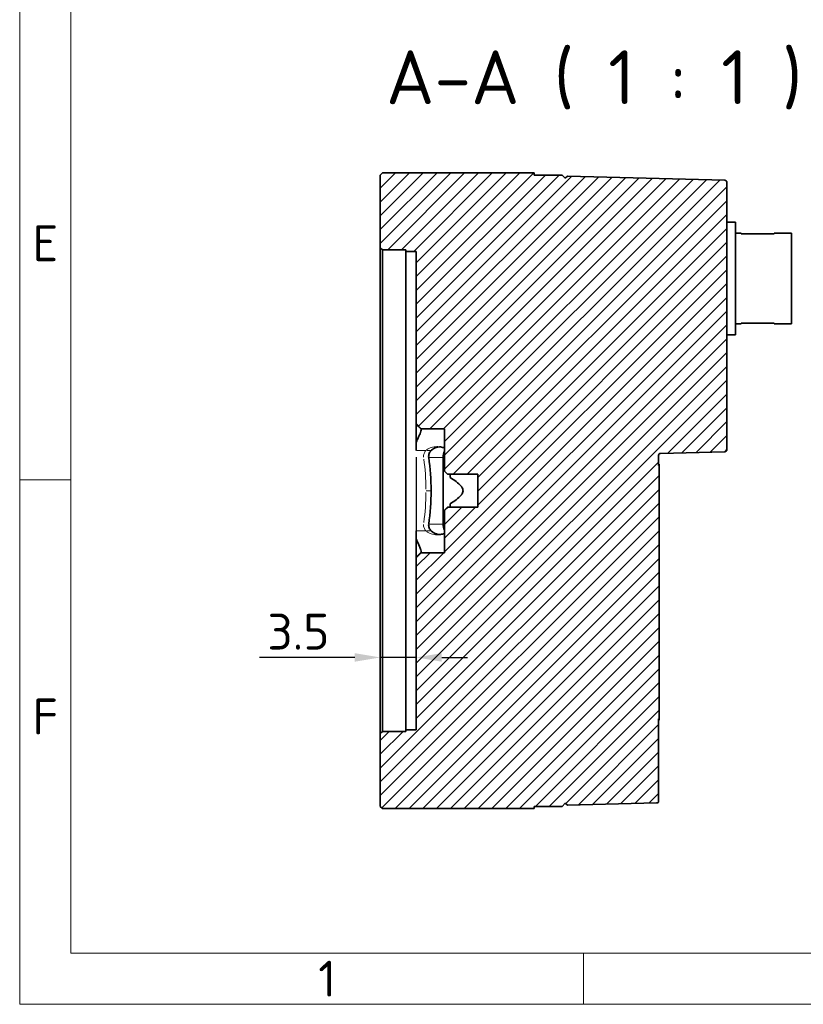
# Model space of a CAD drawing. Header units: millimetres. Extents: x 5 to 415, y 5 to 292.
# Tile 1 of 37: x 5 to 81, y 5 to 101. Entities that reach past the tile are written whole.
import ezdxf

# ---------------------------------------------------------------- set-up
doc = ezdxf.new("R2010")
doc.units = ezdxf.units.MM
for name, color, linetype, lineweight in [('Bemaßung (ISO)', 7, 'Continuous', 25), ('Rahmen (ISO)', 7, 'Continuous', 70), ('Schraffur (ISO)', 7, 'Continuous', 18), ('Sichtbar (ISO)', 7, 'Continuous', 35), ('Sichtbar schmal (ISO)', 7, 'Continuous', 18), ('Symbol (ISO)', 7, 'Continuous', 25)]:
    doc.layers.add(name, color=color, linetype=linetype, lineweight=lineweight)
doc.styles.add('Bezeichnungstext (DIN)', font='isocpeur.ttf')
doc.styles.add('Bezeichnungstext (ISO)', font='isocpeur.ttf')
doc.styles.add('Notiztext (ISO)', font='isocpeur.ttf')
doc.dimstyles.new('Standard (ISO)', dxfattribs={"dimtxt": 3.5, "dimasz": 2.5, "dimexe": 2, "dimexo": 0, "dimgap": 0.762, "dimtad": 1, "dimtoh": 1, "dimdec": 8, "dimrnd": 1e-08, "dimdsep": 46, "dimtxsty": 'Notiztext (ISO)', "dimcen": 0.09, "dimdle": 10, "dimclrd": 256, "dimclre": 256, "dimclrt": 256, "dimadec": 6, "dimazin": 2, "dimtfac": 0.514286, "dimtdec": 3, "dimtmove": 0, "dimatfit": 3, "dimfxl": 1, "dimtolj": 1, "dimlwd": -1, "dimlwe": -1, "dimarcsym": 0})

# ---------------------------------------------------------------- blocks, each defined once
blk = doc.blocks.new('*D54')
at = {"layer": 'Bemaßung (ISO)', "transparency": 16777216}
for p, q in [((43.676, 58.399), (43.676, 36.846)), ((37.676, 38.846), (28.402, 38.846)), ((43.676, 38.846), (40.176, 38.846)), ((46.176, 38.846), (48.676, 38.846))]:
    blk.add_line(p, q, dxfattribs=at)
for points in [[(37.676, 39.263), (37.676, 38.429), (40.176, 38.846)], [(46.176, 39.263), (46.176, 38.429), (43.676, 38.846)]]:
    blk.add_solid(points, dxfattribs=at)
at = {"layer": 'Defpoints', "color": 0, "transparency": 16777216}
for p in [(43.676, 58.399), (40.176, 41.632), (40.176, 38.846)]:
    blk.add_point(p, dxfattribs=at)
at = {"layer": 'Bemaßung (ISO)', "transparency": 16777216, "insert": (29.164, 43.108), "char_height": 3.5, "attachment_point": 1, "style": 'Notiztext (ISO)'}
blk.add_mtext('\\A1;3.5', dxfattribs=at)
blk = doc.blocks.new('Ränder Basler-A3')
at = {"layer": 'Rahmen (ISO)', "color": 7, "lineweight": 18}
for p, q in [((5, 5), (5, 292)), ((415, 5), (5, 5))]:
    blk.add_line(p, q, dxfattribs=at)
at = {"layer": 'Rahmen (ISO)', "lineweight": 18}
for p, q in [((10, 102.333), (10, 56.167)), ((10, 56.167), (10, 10)), ((10, 10), (410, 10)), ((60, 5), (60, 10))]:
    blk.add_line(p, q, dxfattribs=at)
at = {"layer": 'Rahmen (ISO)', "color": 7, "linetype": 'Continuous', "lineweight": 18}
blk.add_line((10, 56.167), (5, 56.167), dxfattribs=at)
at = {"layer": 'Rahmen (ISO)', "char_height": 3.5, "attachment_point": 5, "style": 'Bezeichnungstext (ISO)'}
for s, insert in [('\\fISOCPEUR|b0|i0;\\H3.5000;E', (7.5, 79.25)), ('\\fISOCPEUR|b0|i0;\\H3.5000;F', (7.5, 33.083)), ('\\fISOCPEUR|b0|i0;\\H3.5000;1', (35, 7.5))]:
    blk.add_mtext(s, dxfattribs=dict(at, insert=insert))
at = {"layer": 'Rahmen (ISO)', "color": 9, "true_color": 0xc0c0c0, "insert": (15, 15), "char_height": 3.5, "attachment_point": 4, "rotation": 90, "style": 'Notiztext (ISO)'}
blk.add_mtext('\\fISOCPEUR|b0|i0;                                                  ', dxfattribs=at)

msp = doc.modelspace()

# ---------------------------------------------------------------- hatches: boundary and pattern name
at = {"layer": 'Schraffur (ISO)'}
h = msp.add_hatch(dxfattribs=at)
h.set_pattern_fill('ANSI31', color=256, scale=7.62, style=0)
h.set_pattern_definition([(45, (0, 0), (-0.673519, 0.673519), [])])
edge = h.paths.add_edge_path()
edge.add_ellipse((73.77932497, 59.12355511), major_axis=(0.19993146, 0.00523539), ratio=1, start_angle=270, end_angle=358.5)
edge.add_line((73.97932497, 59.12355511), (73.97932497, 85.2137475))
edge.add_ellipse((73.77932497, 85.2137475), major_axis=(0, 0.2), ratio=1, start_angle=270, end_angle=358.5)
edge.add_line((73.78456036, 85.41367896), (58.41925644, 85.81603361))
edge.add_line((58.41925644, 85.81603361), (58.21932497, 85.621269))
edge.add_line((58.21932497, 85.621269), (58.21932497, 85.61603361))
edge.add_line((58.21932497, 85.61603361), (57.91932497, 85.91603361))
edge.add_line((57.91932497, 85.91603361), (55.17632497, 85.91603361))
edge.add_line((55.17632497, 85.91603361), (55.17632497, 86.11603361))
edge.add_line((55.17632497, 86.11603361), (40.37632497, 86.11603361))
edge.add_line((40.37632497, 86.11603361), (40.17632497, 85.91603361))
edge.add_line((40.17632497, 85.91603361), (40.17632497, 78.81603361))
edge.add_line((40.17632497, 78.81603361), (40.37632497, 78.61603361))
edge.add_line((40.37632497, 78.61603361), (42.67632497, 78.61603361))
edge.add_line((42.67632497, 78.61603361), (42.67632497, 78.46603361))
edge.add_line((42.67632497, 78.46603361), (43.67632497, 78.46603361))
edge.add_line((43.67632497, 78.46603361), (43.67632497, 61.66603361))
edge.add_line((43.67632497, 61.66603361), (44.17632497, 61.16603361))
edge.add_line((44.17632497, 61.16603361), (46.44432497, 61.16603361))
edge.add_line((46.44432497, 61.16603361), (46.44432497, 57.01603361))
edge.add_line((46.44432497, 57.01603361), (46.74432497, 56.71603361))
edge.add_line((46.74432497, 56.71603361), (49.67632497, 56.71603361))
edge.add_line((49.67632497, 56.71603361), (49.67632497, 56.39013681))
edge.add_line((49.67632497, 56.39013681), (49.67642497, 56.39013681))
edge.add_line((49.67642497, 56.39013681), (49.67642497, 56.06438918))
edge.add_line((49.67642497, 56.06438918), (49.67632497, 56.06438918))
edge.add_line((49.67632497, 56.06438918), (49.67632497, 54.1700849))
edge.add_line((49.67632497, 54.1700849), (49.67642497, 54.1700849))
edge.add_line((49.67642497, 54.1700849), (49.67642497, 53.84151782))
edge.add_line((49.67642497, 53.84151782), (49.67632497, 53.84151782))
edge.add_line((49.67632497, 53.84151782), (49.67632497, 53.51603361))
edge.add_line((49.67632497, 53.51603361), (46.74432497, 53.51603361))
edge.add_line((46.74432497, 53.51603361), (46.44432497, 53.21603361))
edge.add_line((46.44432497, 53.21603361), (46.44432497, 49.06603361))
edge.add_line((46.44432497, 49.06603361), (44.17632497, 49.06603361))
edge.add_line((44.17632497, 49.06603361), (43.67632497, 48.56603361))
edge.add_line((43.67632497, 48.56603361), (43.67632497, 31.76603361))
edge.add_line((43.67632497, 31.76603361), (42.67632497, 31.76603361))
edge.add_line((42.67632497, 31.76603361), (42.67632497, 31.61603361))
edge.add_line((42.67632497, 31.61603361), (40.37632497, 31.61603361))
edge.add_line((40.37632497, 31.61603361), (40.17632497, 31.41603361))
edge.add_line((40.17632497, 31.41603361), (40.17632497, 24.31603361))
edge.add_line((40.17632497, 24.31603361), (40.37632497, 24.11603361))
edge.add_line((40.37632497, 24.11603361), (55.17632497, 24.11603361))
edge.add_line((55.17632497, 24.11603361), (55.17632497, 24.31603361))
edge.add_line((55.17632497, 24.31603361), (57.91932497, 24.31603361))
edge.add_line((57.91932497, 24.31603361), (58.21932497, 24.61603361))
edge.add_line((58.21932497, 24.61603361), (58.21932497, 24.61079822))
edge.add_line((58.21932497, 24.61079822), (58.41925644, 24.41603361))
edge.add_line((58.41925644, 24.41603361), (67.12456036, 24.64399001))
edge.add_ellipse((67.11932497, 24.84392148), major_axis=(0.19993146, 0.00523539), ratio=1, start_angle=270, end_angle=358.5)
edge.add_line((67.31932497, 24.84392148), (67.31932497, 32.84253421))
edge.add_line((67.31932497, 32.84253421), (67.36932497, 32.84253421))
edge.add_line((67.36932497, 32.84253421), (67.36932497, 57.58953301))
edge.add_line((67.36932497, 57.58953301), (67.31932497, 57.58953301))
edge.add_line((67.31932497, 57.58953301), (67.31932497, 58.55949412))
edge.add_ellipse((67.51932497, 58.55949412), major_axis=(0, 0.2), ratio=1, start_angle=1.5, end_angle=90, ccw=False)
edge.add_line((67.51408958, 58.75942558), (73.78456036, 58.92362364))

# ---------------------------------------------------------------- linework, layer by layer
at = {"layer": 'Sichtbar (ISO)'}
for p, q in [((40.37632497, 86.11603361), (40.17632497, 85.91603361)), ((40.17632497, 85.91603361), (40.17632497, 78.81603361)), ((55.17632497, 86.11603361), (40.37632497, 86.11603361)), ((55.17632497, 85.91603361), (55.17632497, 86.11603361)), ((57.91932497, 85.91603361), (55.17632497, 85.91603361)), ((58.21932497, 85.61603361), (57.91932497, 85.91603361)), ((58.41925644, 85.81603361), (58.21932497, 85.621269)), ((58.21932497, 85.621269), (58.21932497, 85.61603361)), ((73.78456036, 85.41367896), (58.41925644, 85.81603361)), ((73.97932497, 59.12355511), (73.97932497, 85.2137475)), ((73.97932497, 81.31603361), (74.82932497, 81.31603361)), ((74.82932497, 81.31603361), (74.82932497, 70.31603361)), ((74.82932497, 80.24103361), (75.37932497, 80.24103361)), ((75.37932497, 80.24103361), (75.37932497, 80.16811644)), ((78.57932497, 80.16811644), (75.37932497, 80.16811644)), ((78.57932497, 80.16811644), (78.57932497, 80.24103361)), ((78.57932497, 80.24103361), (80.27932497, 80.24103361)), ((80.27932497, 80.24103361), (80.27932497, 71.39103361)), ((40.17632497, 78.81603361), (40.37632497, 78.61603361)), ((40.17632497, 78.81603361), (40.17632497, 31.41603361)), ((40.37632497, 78.61603361), (42.67632497, 78.61603361)), ((40.37632497, 31.61603361), (40.37632497, 78.61603361)), ((42.67632497, 78.61603361), (42.67632497, 78.46603361)), ((42.67632497, 78.46603361), (43.67632497, 78.46603361)), ((42.67632497, 78.46603361), (42.67632497, 31.76603361)), ((43.67632497, 78.46603361), (43.67632497, 61.66603361)), ((74.82932497, 71.39103361), (75.37932497, 71.39103361)), ((75.37932497, 71.46395077), (75.37932497, 71.39103361)), ((75.37932497, 71.46395077), (78.57932497, 71.46395077)), ((78.57932497, 71.39103361), (78.57932497, 71.46395077)), ((78.57932497, 71.39103361), (80.27932497, 71.39103361)), ((73.97932497, 70.31603361), (74.82932497, 70.31603361)), ((43.67632497, 61.66603361), (44.17632497, 61.16603361)), ((43.67632497, 61.58073487), (43.67632497, 61.66603361)), ((43.67632497, 59.8418655), (43.67632497, 61.58073487)), ((44.17632497, 61.16603361), (46.44432497, 61.16603361)), ((44.17632497, 61.16603361), (44.17632497, 61.09471827)), ((46.44432497, 61.16603361), (46.44432497, 57.01603361)), ((43.67632497, 59.8418655), (43.67632497, 59.04512015)), ((67.51408958, 58.75942558), (73.78456036, 58.92362364)), ((46.30792887, 58.36603361), (46.30792887, 51.86603361)), ((67.31932497, 57.58953301), (67.31932497, 58.55949412)), ((67.31932497, 57.71603361), (67.36932497, 57.71603361)), ((67.36932497, 57.71603361), (67.36932497, 57.58953301)), ((46.44432497, 57.01603361), (46.74432497, 56.71603361)), ((46.74432497, 56.71603361), (49.67632497, 56.71603361)), ((46.97632497, 56.71603361), (46.97632497, 56.39829404)), ((49.67632497, 56.71603361), (49.67632497, 56.39013681)), ((67.36932497, 57.58953301), (67.31932497, 57.58953301)), ((67.36932497, 32.84253421), (67.36932497, 57.58953301)), ((49.67632497, 56.39013681), (49.67642497, 56.39013681)), ((49.67632497, 56.14726545), (49.67632497, 56.39013681)), ((49.67632497, 56.06438918), (49.67632497, 56.14726545)), ((49.67632497, 56.14726545), (49.67642497, 56.14726545)), ((49.67642497, 56.06438918), (49.67632497, 56.06438918)), ((49.67632497, 56.06438918), (49.67632497, 54.1700849)), ((49.67642497, 56.39013681), (49.67642497, 56.06438918)), ((46.97632497, 53.83377317), (46.97632497, 53.51603361)), ((49.67632497, 54.1700849), (49.67642497, 54.1700849)), ((49.67632497, 54.08480185), (49.67632497, 54.1700849)), ((49.67632497, 54.08480185), (49.67642497, 54.08480185)), ((49.67632497, 53.84151782), (49.67632497, 54.08480185)), ((49.67642497, 53.84151782), (49.67632497, 53.84151782)), ((49.67632497, 53.84151782), (49.67632497, 53.51603361)), ((49.67642497, 54.1700849), (49.67642497, 53.84151782)), ((46.74432497, 53.51603361), (46.44432497, 53.21603361)), ((46.44432497, 53.21603361), (46.44432497, 49.06603361)), ((49.67632497, 53.51603361), (46.74432497, 53.51603361)), ((43.67632497, 51.18694707), (43.67632497, 50.39020172)), ((43.67632497, 48.65133235), (43.67632497, 50.39020172)), ((44.17632497, 49.06603361), (43.67632497, 48.56603361)), ((44.17632497, 49.13734895), (44.17632497, 49.06603361)), ((46.44432497, 49.06603361), (44.17632497, 49.06603361)), ((43.67632497, 48.56603361), (43.67632497, 48.65133235)), ((43.67632497, 48.56603361), (43.67632497, 31.76603361)), ((67.31932497, 24.84392148), (67.31932497, 32.84253421)), ((67.31932497, 32.84253421), (67.36932497, 32.84253421)), ((67.31932497, 32.71603361), (67.36932497, 32.71603361)), ((67.36932497, 32.84253421), (67.36932497, 32.71603361)), ((43.67632497, 31.76603361), (42.67632497, 31.76603361)), ((42.67632497, 31.76603361), (42.67632497, 31.61603361)), ((40.37632497, 31.61603361), (40.17632497, 31.41603361)), ((40.17632497, 31.41603361), (40.17632497, 24.31603361)), ((42.67632497, 31.61603361), (40.37632497, 31.61603361)), ((40.17632497, 24.31603361), (40.37632497, 24.11603361)), ((40.37632497, 24.11603361), (55.17632497, 24.11603361)), ((55.17632497, 24.11603361), (55.17632497, 24.31603361)), ((55.17632497, 24.31603361), (57.91932497, 24.31603361)), ((57.91932497, 24.31603361), (58.21932497, 24.61603361)), ((58.21932497, 24.61603361), (58.21932497, 24.61079822)), ((58.21932497, 24.61079822), (58.41925644, 24.41603361)), ((58.41925644, 24.41603361), (67.12456036, 24.64399001))]:
    msp.add_line(p, q, dxfattribs=at)
for centre, radius, start, end in [((73.77932497, 85.2137475), 0.2, 0, 88.5), ((67.51932497, 58.55949412), 0.2, 91.5, 180), ((73.77932497, 59.12355511), 0.2, 271.5, 0), ((21.77447649, 55.11594955), 23.35, 0.000206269, 8.0009717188), ((21.77447649, 55.11611767), 23.35, 351.9990282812, 359.999793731), ((67.11932497, 24.84392148), 0.2, 271.5, 0)]:
    msp.add_arc(centre, radius, start, end, dxfattribs=at)
for centre, major_axis, ratio, start_param, end_param in [((47.05039099, 58.36603361), (0, -1.05), 0.7071067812, 4.0965553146, 4.7123889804), ((46.77047707, 55.11603361), (-1.70940089, 1.2805422), 0.5611771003, 4.3233065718, 4.9991064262), ((46.77047707, 55.11603361), (-1.70940089, -1.2805422), 0.5611771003, 1.284078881, 1.9598787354), ((47.05039099, 51.86603361), (0, -1.05), 0.7071067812, 4.7123889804, 5.3282226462)]:
    msp.add_ellipse(centre, major_axis=major_axis, ratio=ratio, start_param=start_param, end_param=end_param, dxfattribs=at)
for points, knots in [([(44.17632497, 61.09471827), (44.17632497, 61.07711593), (44.17398522, 61.05608527), (44.15700384, 60.96806822), (44.12768843, 60.88109129), (44.03852227, 60.65340925), (43.96139396, 60.47946235), (43.81055039, 60.14274394), (43.74345491, 59.99349409), (43.67632497, 59.8418655)], [0.87958551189, 0.87958551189, 0.87958551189, 0.87958551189, 0.90059371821, 0.90059371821, 0.95600267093, 0.95600267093, 1.03337899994, 1.03337899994, 1.08672536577, 1.08672536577, 1.08672536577, 1.08672536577]), ([(44.89718078, 58.36603361), (44.87972474, 58.49022449), (44.89352669, 58.62416514), (44.9856326, 58.85945783), (45.05908774, 58.96267585), (45.14389514, 59.04513045)], [0.199183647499, 0.199183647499, 0.199183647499, 0.199183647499, 0.237169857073, 0.237169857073, 0.272597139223, 0.272597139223, 0.272597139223, 0.272597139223]), ([(45.14389514, 59.04513045), (45.15609237, 59.0569893), (45.16837272, 59.06838868), (45.30922698, 59.19366924), (45.47157818, 59.28270833), (45.74203881, 59.36809505), (45.84080355, 59.38870966), (45.93897585, 59.40104568)], [0.248044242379, 0.248044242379, 0.248044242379, 0.248044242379, 0.253004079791, 0.253004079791, 0.305021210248, 0.305021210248, 0.333202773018, 0.333202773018, 0.333202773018, 0.333202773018]), ([(45.93897585, 59.40104568), (46.07117405, 59.38568034), (46.20534502, 59.35838656), (46.3721416, 59.30866651), (46.40845416, 59.29684042), (46.44432497, 59.2841187)], [0.381933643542, 0.381933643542, 0.381933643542, 0.381933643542, 0.420034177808, 0.420034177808, 0.430754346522, 0.430754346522, 0.430754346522, 0.430754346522]), ([(48.08382066, 55.51785121), (48.09771474, 55.50141314), (48.1108903, 55.48467407), (48.15838485, 55.41942793), (48.19132854, 55.36254966), (48.23636826, 55.24125163), (48.24813089, 55.17669391), (48.24813089, 55.04559206), (48.23349064, 54.97829116), (48.18224971, 54.85116119), (48.14556865, 54.79136709), (48.09578852, 54.72858353), (48.08986206, 54.72136358), (48.08382066, 54.714216)], [0.521711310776, 0.521711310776, 0.521711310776, 0.521711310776, 0.528122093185, 0.528122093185, 0.546320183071, 0.546320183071, 0.564518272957, 0.564518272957, 0.585650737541, 0.585650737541, 0.606783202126, 0.606783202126, 0.609564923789, 0.609564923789, 0.609564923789, 0.609564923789]), ([(45.14389514, 51.18693676), (45.05908774, 51.26939137), (44.9856326, 51.37260938), (44.89352669, 51.60790208), (44.87972474, 51.74184273), (44.89718078, 51.86603361)], [0.111313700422, 0.111313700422, 0.111313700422, 0.111313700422, 0.146740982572, 0.146740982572, 0.184727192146, 0.184727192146, 0.184727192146, 0.184727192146]), ([(45.93897585, 50.83102153), (45.84080355, 50.84335756), (45.74203881, 50.86397217), (45.47157818, 50.94935888), (45.30922698, 51.03839798), (45.16837272, 51.16367854), (45.15609237, 51.17507792), (45.14389514, 51.18693676)], [0.023835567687, 0.023835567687, 0.023835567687, 0.023835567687, 0.052017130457, 0.052017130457, 0.104034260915, 0.104034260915, 0.108994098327, 0.108994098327, 0.108994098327, 0.108994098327]), ([(46.44432497, 50.94794851), (46.40845416, 50.93522679), (46.3721416, 50.92340071), (46.20534502, 50.87368066), (46.07117405, 50.84638688), (45.93897585, 50.83102153)], [-0.073716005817, -0.073716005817, -0.073716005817, -0.073716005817, -0.062995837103, -0.062995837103, -0.024895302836, -0.024895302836, -0.024895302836, -0.024895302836]), ([(43.67632497, 50.39020172), (43.68286171, 50.37543697), (43.68937579, 50.36074284), (43.80822143, 50.09298123), (43.91263477, 49.86387059), (44.04482533, 49.56032457), (44.09360825, 49.4434141), (44.15963826, 49.25454984), (44.17632497, 49.18270267), (44.17632497, 49.13734895)], [-0.20828597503, -0.20828597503, -0.20828597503, -0.20828597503, -0.2032409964, -0.2032409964, -0.11587392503, -0.11587392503, -0.05793696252, -0.05793696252, 0, 0, 0, 0])]:
    msp.add_open_spline(points, degree=3, knots=knots, dxfattribs=at)
at = {"layer": 'Sichtbar schmal (ISO)'}
for p, q in [((43.70132497, 61.55643404), (44.15132497, 61.1190191)), ((43.70132497, 59.04512015), (44.15132497, 59.04512015)), ((44.19970367, 59.04512015), (44.62052019, 59.04512015)), ((44.6688987, 59.04513045), (45.11889532, 59.04513045)), ((46.23739146, 58.36603361), (44.96771818, 58.36603361)), ((44.64947649, 55.11603361), (45.09947649, 55.11603361)), ((43.70132497, 51.18694707), (44.15132497, 51.18694707)), ((44.19970367, 51.18694707), (44.62052019, 51.18694707)), ((44.6688987, 51.18693676), (45.11889532, 51.18693676)), ((44.96771818, 51.86603361), (46.23739146, 51.86603361)), ((43.70132497, 48.67563318), (44.15132497, 49.11304812))]:
    msp.add_line(p, q, dxfattribs=at)
for start, end in [(0.4000381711, 7.6007252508), (352.3992747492, 359.5999618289)]:
    msp.add_arc((21.27447649, 55.11603361), 23.35, start, end, dxfattribs=at)
for points, knots in [([(44.39301034, 58.4022886), (44.38272059, 58.51599611), (44.39814476, 58.6359297), (44.48103922, 58.84768883), (44.54418593, 58.94116772), (44.6179238, 59.01883337)], [0.202854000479, 0.202854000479, 0.202854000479, 0.202854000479, 0.237169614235, 0.237169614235, 0.26892484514, 0.26892484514, 0.26892484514, 0.26892484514]), ([(44.69362496, 59.0906518), (44.82008383, 59.19957024), (44.97744238, 59.28455518), (45.32243579, 59.39347253), (45.51068465, 59.41603361), (45.74474453, 59.41603361), (45.8067782, 59.41338888), (45.86950816, 59.40804323)], [0.2547387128, 0.2547387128, 0.2547387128, 0.2547387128, 0.30502121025, 0.30502121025, 0.35703834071, 0.35703834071, 0.3752391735, 0.3752391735, 0.3752391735, 0.3752391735]), ([(44.6179238, 51.21323384), (44.54418593, 51.29089949), (44.48103922, 51.38437839), (44.39814476, 51.59613752), (44.38272059, 51.7160711), (44.39301034, 51.82977862)], [0.114985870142, 0.114985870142, 0.114985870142, 0.114985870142, 0.146741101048, 0.146741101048, 0.181056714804, 0.181056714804, 0.181056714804, 0.181056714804]), ([(45.86950816, 50.82402398), (45.8067782, 50.81867833), (45.74474453, 50.81603361), (45.68407508, 50.81603361), (45.51068465, 50.81603361), (45.32243579, 50.83859469), (44.97744238, 50.94751204), (44.82008383, 51.03249697), (44.69362496, 51.14141542)], [-0.0182008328, -0.0182008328, -0.0182008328, -0.0182008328, 0, 0, 0, 0.05201713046, 0.05201713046, 0.10229962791, 0.10229962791, 0.10229962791, 0.10229962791])]:
    msp.add_open_spline(points, degree=3, knots=knots, dxfattribs=at)

# ---------------------------------------------------------------- block references
msp.add_blockref('Ränder Basler-A3', (0, 0))

# ---------------------------------------------------------------- texts
at = {"layer": 'Symbol (ISO)', "insert": (40.73337514, 92.31617348), "char_height": 5.2499997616, "attachment_point": 7, "style": 'Bezeichnungstext (DIN)'}
msp.add_mtext('A-A ( 1 : 1 )', dxfattribs=at)

# ---------------------------------------------------------------- dimensions: what is measured, and where the dimension line sits
at = {"layer": 'Bemaßung (ISO)'}
dim = msp.add_linear_dim(base=(40.17632497, 38.84583529), p1=(43.67632497, 58.39869555), p2=(40.17632497, 41.63209467), angle=180, dimstyle='Standard (ISO)', override={"dimgap": 0.762, "dimtoh": 0, "dimdec": 8, "dimse2": 1, "dimtol": 0, "dimlim": 0, "dimtp": 0, "dimtm": 0, "dimtdec": 3, "dimtofl": 1, "dimatfit": 1}, dxfattribs=at)
dim.commit()
dim.dimension.update_dxf_attribs({"geometry": '*D54', "text_midpoint": (31.78932505, 38.84583529), "dimtype": 160})

doc.saveas('drawing.dxf')
